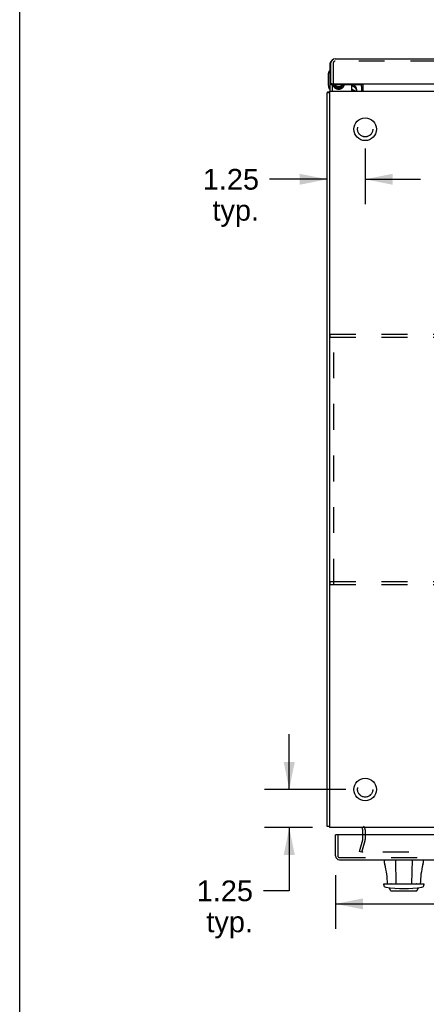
# Model space of a CAD drawing. Header units: inches. Extents: x 0 to 155, y 0 to 100.
# Tile 42 of 102: x 0 to 13, y 50 to 82. Entities that reach past the tile are written whole.
import ezdxf

# ---------------------------------------------------------------- set-up
doc = ezdxf.new("R2010")
doc.units = ezdxf.units.IN
doc.header["$LTSCALE"] = 8.5
doc.header["$MEASUREMENT"] = 0
doc.linetypes.add('HIDDEN', pattern=[0.2, 0.1, -0.1])
doc.layers.get('0').update_dxf_attribs({"linetype": 'CONTINUOUS'})
for name, color, linetype in [('DEFAULT_2', 8, 'HIDDEN'), ('DIMENSIONS', 7, 'CONTINUOUS'), ('FRONT_UPPER_DOOR_ASSEMBLY', 7, 'CONTINUOUS'), ('KEYBOARD_DOOR_ASSEMBLY', 7, 'CONTINUOUS'), ('REAR_DOOR_ASSEMBLY', 7, 'CONTINUOUS')]:
    doc.layers.add(name, color=color, linetype=linetype)
doc.styles.get("Standard").update_dxf_attribs({"font": 'arial.ttf'})
doc.dimstyles.new('DIMSTYLE_1', dxfattribs={"dimtxt": 0.681818, "dimasz": 0.909091, "dimexe": 0.09, "dimexo": 0.07, "dimgap": 0.0375, "dimtad": 0, "dimtih": 1, "dimtoh": 1, "dimzin": 4, "dimdsep": 46, "dimtxsty": 'Standard', "dimblk": '_FILLED', "dimblk1": '_FILLED', "dimblk2": '_FILLED', "dimcen": 0.09, "dimazin": 1, "dimtfac": 1, "dimtdec": 3, "dimtofl": 0, "dimtmove": 0, "dimatfit": 3, "dimldrblk": '_FILLED', "dimfxl": 0, "dimtolj": 1, "dimtzin": 4, "dimarcsym": 0})
doc.dimstyles.get("Standard").update_dxf_attribs({"dimtxt": 0.772727, "dimasz": 0.909091, "dimexe": 0.09, "dimexo": 0.07, "dimgap": 0.09, "dimtad": 0, "dimtih": 1, "dimtoh": 1, "dimdec": 3, "dimzin": 4, "dimdsep": 46, "dimtxsty": 'Standard', "dimblk": '_FILLED', "dimblk1": '_FILLED', "dimblk2": '_FILLED', "dimcen": 0.09, "dimadec": 3, "dimazin": 1, "dimtp": 0.001, "dimtm": 0.001, "dimtfac": 1, "dimtdec": 3, "dimtofl": 0, "dimtmove": 0, "dimatfit": 3, "dimldrblk": '_FILLED', "dimfxl": 0, "dimtolj": 1, "dimtzin": 4, "dimarcsym": 0})

# ---------------------------------------------------------------- blocks, each defined once
blk = doc.blocks.new('_FILLED')
at = {"color": 0, "linetype": 'ByBlock'}
blk.add_solid([(0, 0), (-1, 0.2), (-1, -0.2)], dxfattribs=at)
blk = doc.blocks.new('*D5')
at = {"layer": 'DIMENSIONS', "color": 2, "linetype": 'Continuous'}
for p, q in [((8.869, 57.077), (8.869, 58.895)), ((10.732, 57.077), (8.051, 57.077)), ((9.64, 55.827), (8.051, 55.827)), ((8.869, 55.827), (8.869, 53.738)), ((8.869, 53.738), (8.018, 53.738))]:
    blk.add_line(p, q, dxfattribs=at)
at = {"layer": 'DIMENSIONS', "color": 2, "linetype": 'Continuous', "xscale": 0.9090909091, "yscale": 0.9090909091, "zscale": 0.9090909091}
for p, rotation in [((8.869, 57.077), 270), ((8.869, 55.827), 90)]:
    blk.add_blockref('_FILLED', p, dxfattribs=dict(at, rotation=rotation))
at = {"layer": 'DIMENSIONS', "color": 2, "linetype": 'Continuous', "insert": (7.677, 54.079), "char_height": 0.6818, "width": 1.85282, "attachment_point": 3, "line_spacing_factor": 0.9}
blk.add_mtext('1.25\\Ptyp.', dxfattribs=at)
blk = doc.blocks.new('*D6')
at = {"layer": 'DIMENSIONS', "color": 2, "linetype": 'Continuous'}
for p, q in [((11.368, 78.19), (11.368, 76.36)), ((10.118, 77.179), (8.217, 77.179)), ((11.368, 77.179), (13.186, 77.179))]:
    blk.add_line(p, q, dxfattribs=at)
at = {"layer": 'DIMENSIONS', "color": 2, "linetype": 'Continuous', "xscale": 0.9090909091, "yscale": 0.9090909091, "zscale": 0.9090909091}
blk.add_blockref('_FILLED', (10.118, 77.179), dxfattribs=at)
at = {"layer": 'DIMENSIONS', "color": 2, "linetype": 'Continuous', "xscale": 0.9090909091, "yscale": 0.9090909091, "zscale": 0.9090909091, "rotation": 180}
blk.add_blockref('_FILLED', (11.368, 77.179), dxfattribs=at)
at = {"layer": 'DIMENSIONS', "color": 2, "linetype": 'Continuous', "insert": (7.876, 77.52), "char_height": 0.6818, "width": 1.85282, "attachment_point": 3, "line_spacing_factor": 0.9}
blk.add_mtext('1.25\\Ptyp.', dxfattribs=at)
blk = doc.blocks.new('*D13')
at = {"layer": 'DIMENSIONS', "color": 2, "linetype": 'Continuous'}
for p, q in [((10.391, 54.257), (10.391, 52.491)), ((34.266, 54.257), (34.266, 52.491)), ((10.391, 53.309), (18.921, 53.309)), ((34.266, 53.309), (25.737, 53.309))]:
    blk.add_line(p, q, dxfattribs=at)
at = {"layer": 'DIMENSIONS', "color": 2, "linetype": 'Continuous', "xscale": 0.9090909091, "yscale": 0.9090909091, "zscale": 0.9090909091, "rotation": 180}
blk.add_blockref('_FILLED', (10.391, 53.309), dxfattribs=at)
at = {"layer": 'DIMENSIONS', "color": 2, "linetype": 'Continuous', "xscale": 0.9090909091, "yscale": 0.9090909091, "zscale": 0.9090909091}
blk.add_blockref('_FILLED', (34.266, 53.309), dxfattribs=at)
at = {"layer": 'DIMENSIONS', "color": 2, "linetype": 'Continuous', "insert": (22.329, 53.65), "char_height": 0.68182, "width": 6.13383, "attachment_point": 2, "line_spacing_factor": 0.9}
blk.add_mtext('23.88 DOORS', dxfattribs=at)

msp = doc.modelspace()

# ---------------------------------------------------------------- linework, layer by layer
at = {"color": 7, "linetype": 'Continuous'}
for p, q in [((0, 0), (0, 100)), ((11.29, 80.32), (11.29, 80.096)), ((10.118, 55.866), (10.118, 80.038)), ((10.118, 80.038), (10.196, 80.038)), ((10.157, 80.048), (10.145, 80.047)), ((10.196, 80.077), (10.196, 55.827)), ((10.196, 80.077), (34.29, 80.077)), ((10.118, 55.866), (10.196, 55.866)), ((34.29, 55.827), (10.196, 55.827)), ((11.29, 55.584), (11.29, 55.747))]:
    msp.add_line(p, q, dxfattribs=at)
for points in [[(10.145, 80.047), (10.142, 80.047), (10.139, 80.047), (10.136, 80.046), (10.134, 80.046), (10.131, 80.046), (10.128, 80.045), (10.126, 80.045), (10.125, 80.044), (10.123, 80.043), (10.122, 80.043), (10.121, 80.042), (10.12, 80.041), (10.119, 80.041), (10.119, 80.04), (10.118, 80.039), (10.118, 80.038)], [(10.196, 80.055), (10.194, 80.054), (10.19, 80.053), (10.186, 80.052), (10.182, 80.051), (10.178, 80.051), (10.174, 80.05), (10.17, 80.049), (10.165, 80.049), (10.161, 80.049), (10.157, 80.048)], [(11.268, 80.081), (11.267, 80.08), (11.266, 80.079), (11.265, 80.078), (11.264, 80.077), (11.263, 80.077), (11.261, 80.077), (11.26, 80.077)], [(11.263, 80.096), (11.263, 80.097), (11.263, 80.097), (11.264, 80.097), (11.264, 80.096), (11.265, 80.096), (11.266, 80.095), (11.267, 80.094), (11.268, 80.094), (11.269, 80.092), (11.27, 80.091)], [(11.272, 80.085), (11.271, 80.083), (11.269, 80.082), (11.268, 80.081)], [(11.27, 80.091), (11.272, 80.089), (11.274, 80.087)], [(11.29, 80.096), (11.289, 80.097), (11.288, 80.097), (11.286, 80.097), (11.285, 80.096), (11.284, 80.096), (11.283, 80.096), (11.282, 80.095), (11.281, 80.094), (11.279, 80.093), (11.278, 80.092), (11.277, 80.091), (11.276, 80.09), (11.275, 80.089), (11.274, 80.087), (11.272, 80.085)], [(10.157, 55.855), (10.145, 55.856), (10.142, 55.857), (10.139, 55.857), (10.136, 55.857), (10.134, 55.857), (10.131, 55.858), (10.128, 55.858), (10.126, 55.859), (10.125, 55.86), (10.123, 55.86), (10.122, 55.861), (10.121, 55.861), (10.12, 55.862), (10.119, 55.863), (10.119, 55.864), (10.118, 55.865), (10.118, 55.866)], [(10.196, 55.848), (10.194, 55.849), (10.19, 55.85), (10.186, 55.851), (10.182, 55.852), (10.178, 55.853), (10.174, 55.854), (10.17, 55.854), (10.165, 55.855), (10.161, 55.855), (10.157, 55.855)]]:
    msp.add_lwpolyline(points, dxfattribs=at)
for centre in [(11.368, 78.827), (11.368, 57.077)]:
    msp.add_circle(centre, 0.374, dxfattribs=at)
for centre, start, end in [((11.21, 80.157), 270, 360), ((11.21, 55.747), 0, 90)]:
    msp.add_arc(centre, 0.08, start, end, dxfattribs=at)
at = {"layer": 'DEFAULT_2', "color": 8, "linetype": 'HIDDEN'}
for p, q in [((10.209, 72.077), (10.209, 71.973)), ((10.209, 72.077), (34.277, 72.077)), ((10.334, 63.827), (10.334, 72.077)), ((10.209, 71.973), (34.277, 71.973)), ((10.209, 63.931), (10.209, 63.827)), ((10.209, 63.931), (34.277, 63.931)), ((10.209, 63.827), (34.277, 63.827)), ((11.29, 55.431), (11.29, 55.584)), ((11.368, 55.747), (11.368, 55.431)), ((11.186, 55.034), (11.288, 55.418)), ((11.261, 55.014), (11.364, 55.397)), ((11.261, 55.014), (11.186, 55.034)), ((33.2, 55.014), (11.286, 55.014))]:
    msp.add_line(p, q, dxfattribs=at)
for points in [[(11.272, 55.033), (11.272, 55.031), (11.271, 55.03), (11.271, 55.029)], [(11.271, 55.029), (11.271, 55.028), (11.272, 55.027), (11.272, 55.025), (11.272, 55.024), (11.273, 55.022), (11.274, 55.021), (11.275, 55.02), (11.275, 55.019), (11.277, 55.018), (11.278, 55.017), (11.279, 55.016), (11.28, 55.015), (11.282, 55.015), (11.283, 55.015)], [(11.286, 55.014), (11.285, 55.014), (11.283, 55.015)]]:
    msp.add_lwpolyline(points, dxfattribs=at)
for centre, radius in [((11.368, 78.827), 0.25), ((11.368, 78.827), 0.249), ((11.368, 57.077), 0.25), ((11.368, 57.077), 0.249)]:
    msp.add_circle(centre, radius, dxfattribs=at)
for centre, radius, start, end in [((11.21, 55.747), 0.158, 0, 48.9416), ((11.239, 55.431), 0.051, 345, 360), ((11.239, 55.431), 0.129, 345, 360)]:
    msp.add_arc(centre, radius, start, end, dxfattribs=at)
at = {"layer": 'FRONT_UPPER_DOOR_ASSEMBLY', "color": 3, "linetype": 'Continuous'}
for p, q in [((10.22, 80.077), (10.22, 80.985)), ((10.233, 80.324), (10.233, 80.991)), ((10.253, 80.304), (11.29, 80.304))]:
    msp.add_line(p, q, dxfattribs=at)
at = {"layer": 'FRONT_UPPER_DOOR_ASSEMBLY', "color": 7, "linetype": 'Continuous'}
for p, q in [((10.22, 80.985), (10.233, 80.985)), ((10.16, 80.263), (10.16, 80.636)), ((10.207, 80.206), (10.207, 80.136)), ((10.233, 80.317), (10.233, 80.324)), ((11.29, 80.297), (10.253, 80.297)), ((10.295, 80.077), (10.295, 80.297)), ((10.93, 80.077), (10.93, 80.273)), ((10.933, 80.271), (10.93, 80.267)), ((10.93, 80.269), (10.932, 80.271)), ((11.078, 80.131), (11.078, 80.077)), ((11.228, 80.297), (11.259, 80.185)), ((11.263, 80.097), (11.263, 80.153)), ((10.953, 80.085), (10.946, 80.077))]:
    msp.add_line(p, q, dxfattribs=at)
for points in [[(10.16, 80.636), (10.161, 80.654), (10.163, 80.671), (10.167, 80.688), (10.172, 80.704), (10.179, 80.72), (10.187, 80.736), (10.196, 80.751), (10.207, 80.764), (10.219, 80.777), (10.22, 80.778)], [(10.16, 80.263), (10.16, 80.257), (10.16, 80.251), (10.161, 80.244), (10.161, 80.238), (10.162, 80.232), (10.163, 80.226)], [(10.163, 80.226), (10.163, 80.223), (10.164, 80.219), (10.165, 80.215), (10.166, 80.211), (10.166, 80.208), (10.167, 80.204), (10.168, 80.2), (10.169, 80.197), (10.17, 80.193), (10.171, 80.19), (10.173, 80.187), (10.174, 80.183), (10.175, 80.18), (10.176, 80.177), (10.177, 80.175), (10.178, 80.172), (10.179, 80.169), (10.18, 80.167), (10.181, 80.165), (10.183, 80.162), (10.184, 80.16), (10.185, 80.158), (10.186, 80.156), (10.187, 80.155), (10.188, 80.153), (10.189, 80.151), (10.19, 80.15), (10.19, 80.149), (10.191, 80.147), (10.192, 80.146)], [(10.192, 80.146), (10.193, 80.145), (10.193, 80.144), (10.194, 80.143), (10.195, 80.142), (10.196, 80.142), (10.196, 80.141), (10.197, 80.14), (10.198, 80.139), (10.199, 80.138), (10.201, 80.137), (10.203, 80.136), (10.205, 80.136), (10.207, 80.135)], [(10.205, 80.215), (10.206, 80.213), (10.206, 80.211), (10.206, 80.209), (10.207, 80.207), (10.207, 80.206), (10.207, 80.206)], [(10.207, 80.136), (10.207, 80.135), (10.207, 80.135)], [(10.253, 80.297), (10.251, 80.297), (10.249, 80.298), (10.247, 80.298), (10.245, 80.299), (10.244, 80.3), (10.242, 80.301), (10.24, 80.302), (10.239, 80.303), (10.238, 80.305), (10.236, 80.306), (10.235, 80.308), (10.235, 80.31), (10.234, 80.311), (10.233, 80.313), (10.233, 80.315), (10.233, 80.317)], [(10.299, 80.297), (10.3, 80.296), (10.3, 80.294), (10.301, 80.292), (10.302, 80.291), (10.302, 80.289), (10.303, 80.287), (10.304, 80.285), (10.304, 80.283), (10.305, 80.281), (10.306, 80.279), (10.306, 80.277), (10.307, 80.275), (10.308, 80.273), (10.309, 80.271), (10.31, 80.269), (10.311, 80.267), (10.311, 80.266), (10.312, 80.264), (10.313, 80.262), (10.314, 80.26), (10.315, 80.258), (10.316, 80.256), (10.317, 80.255), (10.318, 80.253), (10.319, 80.251), (10.32, 80.249), (10.321, 80.247), (10.322, 80.246), (10.323, 80.244), (10.325, 80.242), (10.326, 80.24), (10.327, 80.239), (10.328, 80.237), (10.329, 80.235), (10.33, 80.234), (10.332, 80.232), (10.333, 80.23), (10.334, 80.229), (10.335, 80.227), (10.337, 80.225), (10.338, 80.224), (10.339, 80.222), (10.341, 80.221), (10.342, 80.219), (10.343, 80.218), (10.345, 80.216), (10.346, 80.215), (10.348, 80.213), (10.349, 80.212), (10.35, 80.21), (10.352, 80.209), (10.353, 80.207), (10.355, 80.206), (10.356, 80.204), (10.358, 80.203), (10.359, 80.202), (10.361, 80.2), (10.362, 80.199), (10.364, 80.198), (10.366, 80.196), (10.367, 80.195), (10.369, 80.194), (10.37, 80.192), (10.372, 80.191), (10.374, 80.19), (10.375, 80.189), (10.377, 80.187), (10.379, 80.186), (10.381, 80.185), (10.382, 80.184), (10.384, 80.183), (10.386, 80.182), (10.387, 80.181), (10.389, 80.179), (10.391, 80.178), (10.393, 80.177), (10.395, 80.176), (10.396, 80.175), (10.398, 80.174), (10.4, 80.173), (10.402, 80.172), (10.404, 80.171), (10.406, 80.171), (10.407, 80.17), (10.409, 80.169), (10.411, 80.168), (10.413, 80.167), (10.415, 80.166), (10.417, 80.165), (10.419, 80.165), (10.421, 80.164), (10.423, 80.163), (10.425, 80.162), (10.427, 80.162), (10.428, 80.161), (10.43, 80.16), (10.432, 80.16), (10.434, 80.159), (10.436, 80.158), (10.438, 80.158), (10.44, 80.157), (10.442, 80.157), (10.444, 80.156), (10.446, 80.156), (10.448, 80.155), (10.45, 80.155), (10.452, 80.154), (10.454, 80.154), (10.456, 80.154), (10.458, 80.153), (10.46, 80.153), (10.463, 80.152), (10.465, 80.152), (10.467, 80.152), (10.469, 80.152), (10.471, 80.151), (10.473, 80.151), (10.475, 80.151), (10.477, 80.151), (10.479, 80.15), (10.481, 80.15), (10.483, 80.15), (10.485, 80.15), (10.487, 80.15), (10.489, 80.15), (10.491, 80.15), (10.493, 80.15), (10.496, 80.15), (10.498, 80.15), (10.5, 80.15), (10.502, 80.15), (10.504, 80.15), (10.506, 80.15), (10.508, 80.15), (10.51, 80.15), (10.512, 80.151), (10.514, 80.151), (10.516, 80.151), (10.518, 80.151), (10.52, 80.151), (10.522, 80.152), (10.524, 80.152), (10.526, 80.152), (10.528, 80.153), (10.531, 80.153), (10.533, 80.153), (10.535, 80.154), (10.537, 80.154), (10.539, 80.155), (10.541, 80.155), (10.543, 80.155), (10.545, 80.156), (10.547, 80.156), (10.549, 80.157), (10.551, 80.158), (10.553, 80.158), (10.555, 80.159), (10.557, 80.159), (10.559, 80.16), (10.561, 80.161), (10.562, 80.161), (10.564, 80.162), (10.566, 80.163), (10.568, 80.163), (10.57, 80.164), (10.572, 80.165), (10.574, 80.166), (10.576, 80.167), (10.578, 80.167), (10.58, 80.168), (10.582, 80.169), (10.584, 80.17), (10.585, 80.171), (10.587, 80.172), (10.589, 80.173), (10.591, 80.174), (10.593, 80.175), (10.595, 80.176), (10.596, 80.177), (10.598, 80.178), (10.6, 80.179), (10.602, 80.18), (10.603, 80.181), (10.605, 80.182), (10.607, 80.183), (10.609, 80.184), (10.61, 80.186), (10.612, 80.187), (10.614, 80.188), (10.615, 80.189), (10.617, 80.19), (10.619, 80.192), (10.62, 80.193), (10.622, 80.194), (10.624, 80.195), (10.625, 80.197), (10.627, 80.198), (10.628, 80.199), (10.63, 80.201)], [(10.301, 80.297), (10.301, 80.297), (10.302, 80.295), (10.302, 80.293), (10.303, 80.291), (10.304, 80.289), (10.304, 80.287), (10.305, 80.285), (10.306, 80.283), (10.306, 80.281), (10.307, 80.279), (10.308, 80.277), (10.309, 80.275), (10.31, 80.273), (10.311, 80.272), (10.311, 80.27), (10.312, 80.268), (10.313, 80.266), (10.314, 80.264), (10.315, 80.262), (10.316, 80.26), (10.317, 80.259), (10.318, 80.257), (10.319, 80.255), (10.32, 80.253), (10.321, 80.252), (10.322, 80.25), (10.323, 80.248), (10.325, 80.246), (10.326, 80.245), (10.327, 80.243), (10.328, 80.241), (10.329, 80.239), (10.33, 80.238), (10.332, 80.236), (10.333, 80.234), (10.334, 80.233), (10.335, 80.231), (10.337, 80.23), (10.338, 80.228), (10.339, 80.226), (10.341, 80.225), (10.342, 80.223), (10.343, 80.222), (10.345, 80.22), (10.346, 80.219), (10.348, 80.217), (10.349, 80.216), (10.35, 80.214), (10.352, 80.213), (10.353, 80.211), (10.355, 80.21), (10.356, 80.208), (10.358, 80.207), (10.359, 80.206), (10.361, 80.204), (10.362, 80.203), (10.364, 80.202), (10.366, 80.2), (10.367, 80.199), (10.369, 80.198), (10.37, 80.196), (10.372, 80.195), (10.374, 80.194), (10.375, 80.193), (10.377, 80.192), (10.379, 80.19), (10.381, 80.189), (10.382, 80.188), (10.384, 80.187), (10.386, 80.186), (10.387, 80.185), (10.389, 80.184), (10.391, 80.182), (10.393, 80.181), (10.395, 80.18), (10.396, 80.179), (10.398, 80.178), (10.4, 80.177), (10.402, 80.176), (10.404, 80.176), (10.406, 80.175), (10.407, 80.174), (10.409, 80.173), (10.411, 80.172), (10.413, 80.171), (10.415, 80.17), (10.417, 80.17), (10.419, 80.169), (10.421, 80.168), (10.423, 80.167), (10.425, 80.167), (10.427, 80.166), (10.428, 80.165), (10.43, 80.164), (10.432, 80.164), (10.434, 80.163), (10.436, 80.163), (10.438, 80.162), (10.44, 80.161), (10.442, 80.161), (10.444, 80.16), (10.446, 80.16), (10.448, 80.159), (10.45, 80.159), (10.452, 80.158), (10.454, 80.158), (10.456, 80.158), (10.458, 80.157), (10.46, 80.157), (10.463, 80.157), (10.465, 80.156), (10.467, 80.156), (10.469, 80.156), (10.471, 80.155), (10.473, 80.155), (10.475, 80.155), (10.477, 80.155), (10.479, 80.155), (10.481, 80.154), (10.483, 80.154), (10.485, 80.154), (10.487, 80.154), (10.489, 80.154), (10.491, 80.154), (10.493, 80.154), (10.496, 80.154), (10.498, 80.154), (10.5, 80.154), (10.502, 80.154), (10.504, 80.154), (10.506, 80.154), (10.508, 80.154), (10.51, 80.154), (10.512, 80.155), (10.514, 80.155), (10.516, 80.155), (10.518, 80.155), (10.52, 80.156), (10.522, 80.156), (10.524, 80.156), (10.526, 80.156), (10.528, 80.157), (10.531, 80.157), (10.533, 80.157), (10.535, 80.158), (10.537, 80.158), (10.539, 80.159), (10.541, 80.159), (10.543, 80.16), (10.545, 80.16), (10.547, 80.161), (10.549, 80.161), (10.551, 80.162), (10.553, 80.162), (10.555, 80.163), (10.557, 80.163), (10.559, 80.164), (10.561, 80.165), (10.562, 80.165), (10.564, 80.166), (10.566, 80.167), (10.568, 80.168), (10.57, 80.168), (10.572, 80.169), (10.574, 80.17), (10.576, 80.171), (10.578, 80.172), (10.58, 80.172), (10.582, 80.173), (10.584, 80.174), (10.585, 80.175), (10.587, 80.176), (10.589, 80.177), (10.591, 80.178), (10.593, 80.179), (10.595, 80.18), (10.596, 80.181), (10.598, 80.182), (10.6, 80.183), (10.602, 80.184), (10.603, 80.185), (10.605, 80.186), (10.607, 80.187), (10.609, 80.189), (10.61, 80.19), (10.612, 80.191), (10.614, 80.192), (10.615, 80.193), (10.617, 80.194), (10.619, 80.196), (10.62, 80.197), (10.622, 80.198), (10.624, 80.2), (10.625, 80.201), (10.627, 80.202), (10.628, 80.204), (10.63, 80.205), (10.631, 80.206), (10.633, 80.208)], [(10.661, 80.297), (10.658, 80.287), (10.65, 80.271), (10.64, 80.256), (10.629, 80.242), (10.617, 80.229), (10.603, 80.217), (10.588, 80.207), (10.572, 80.198), (10.556, 80.191), (10.538, 80.186), (10.52, 80.182), (10.502, 80.181), (10.484, 80.181), (10.467, 80.183), (10.449, 80.187), (10.432, 80.192), (10.415, 80.2), (10.4, 80.208), (10.385, 80.219), (10.372, 80.231), (10.359, 80.244), (10.349, 80.258), (10.339, 80.273), (10.331, 80.289), (10.329, 80.297)], [(10.358, 80.297), (10.359, 80.295), (10.372, 80.282), (10.385, 80.27), (10.4, 80.26), (10.416, 80.251), (10.432, 80.244), (10.449, 80.238), (10.467, 80.234), (10.485, 80.232), (10.503, 80.232), (10.521, 80.234), (10.538, 80.237), (10.556, 80.243), (10.572, 80.25), (10.588, 80.258), (10.603, 80.269), (10.616, 80.28), (10.629, 80.293), (10.632, 80.297)], [(10.53, 80.297), (10.529, 80.297), (10.527, 80.296), (10.526, 80.296), (10.524, 80.296), (10.523, 80.295), (10.521, 80.295), (10.52, 80.295), (10.518, 80.294), (10.517, 80.294), (10.515, 80.294), (10.514, 80.293), (10.512, 80.293), (10.51, 80.293), (10.509, 80.293), (10.507, 80.293), (10.506, 80.292), (10.504, 80.292), (10.503, 80.292), (10.501, 80.292), (10.5, 80.292), (10.498, 80.292), (10.497, 80.292), (10.495, 80.292), (10.493, 80.292), (10.492, 80.292), (10.49, 80.292), (10.489, 80.292), (10.487, 80.292), (10.486, 80.292), (10.484, 80.292), (10.483, 80.293), (10.481, 80.293), (10.48, 80.293), (10.478, 80.293), (10.477, 80.293), (10.475, 80.294), (10.474, 80.294), (10.472, 80.294), (10.47, 80.295), (10.469, 80.295), (10.467, 80.295), (10.466, 80.296), (10.464, 80.296), (10.463, 80.296), (10.462, 80.297), (10.46, 80.297)], [(10.63, 80.201), (10.631, 80.202), (10.633, 80.204), (10.634, 80.205), (10.636, 80.206), (10.637, 80.208), (10.639, 80.209), (10.64, 80.211), (10.642, 80.212), (10.643, 80.214), (10.645, 80.215), (10.646, 80.217), (10.647, 80.218), (10.649, 80.22), (10.65, 80.221), (10.651, 80.223), (10.653, 80.225), (10.654, 80.226), (10.655, 80.228), (10.657, 80.229), (10.658, 80.231), (10.659, 80.233), (10.66, 80.234), (10.661, 80.236), (10.663, 80.238), (10.664, 80.24), (10.665, 80.241), (10.666, 80.243), (10.667, 80.245), (10.668, 80.246), (10.669, 80.248), (10.67, 80.25), (10.671, 80.252), (10.672, 80.254), (10.673, 80.255), (10.674, 80.257), (10.675, 80.259), (10.676, 80.261), (10.677, 80.263), (10.678, 80.265), (10.679, 80.266), (10.68, 80.268), (10.681, 80.27), (10.682, 80.272), (10.682, 80.274), (10.683, 80.276), (10.684, 80.278), (10.685, 80.28), (10.685, 80.282), (10.686, 80.284), (10.687, 80.286), (10.688, 80.287), (10.688, 80.289), (10.689, 80.291), (10.689, 80.293), (10.69, 80.295), (10.691, 80.297)], [(10.633, 80.208), (10.634, 80.209), (10.636, 80.211), (10.637, 80.212), (10.639, 80.213), (10.64, 80.215), (10.642, 80.216), (10.643, 80.218), (10.645, 80.219), (10.646, 80.221), (10.647, 80.222), (10.649, 80.224), (10.65, 80.226), (10.651, 80.227), (10.653, 80.229), (10.654, 80.23), (10.655, 80.232), (10.657, 80.234), (10.658, 80.235), (10.659, 80.237), (10.66, 80.239), (10.661, 80.24), (10.663, 80.242), (10.664, 80.244), (10.665, 80.245), (10.666, 80.247), (10.667, 80.249), (10.668, 80.251), (10.669, 80.252), (10.67, 80.254), (10.671, 80.256), (10.672, 80.258), (10.673, 80.259), (10.674, 80.261), (10.675, 80.263), (10.676, 80.265), (10.677, 80.267), (10.678, 80.269), (10.679, 80.271), (10.68, 80.272), (10.681, 80.274), (10.682, 80.276), (10.682, 80.278), (10.683, 80.28), (10.684, 80.282), (10.685, 80.284), (10.685, 80.286), (10.686, 80.288), (10.687, 80.29), (10.688, 80.292), (10.688, 80.294), (10.689, 80.295), (10.689, 80.297)], [(10.905, 80.297), (10.906, 80.296), (10.907, 80.295), (10.909, 80.293), (10.91, 80.291), (10.912, 80.29), (10.913, 80.288), (10.915, 80.287), (10.916, 80.285), (10.918, 80.284), (10.919, 80.282), (10.921, 80.281), (10.922, 80.279), (10.924, 80.278), (10.926, 80.276), (10.927, 80.275), (10.929, 80.274), (10.931, 80.272), (10.932, 80.271), (10.934, 80.27), (10.936, 80.268), (10.937, 80.267), (10.939, 80.266), (10.941, 80.265), (10.943, 80.263), (10.945, 80.262), (10.946, 80.261), (10.948, 80.26), (10.95, 80.259), (10.952, 80.258), (10.954, 80.257), (10.956, 80.256), (10.957, 80.255), (10.959, 80.254), (10.961, 80.253), (10.963, 80.252), (10.965, 80.251), (10.967, 80.25)], [(10.93, 80.136), (10.93, 80.134), (10.93, 80.133), (10.93, 80.131), (10.93, 80.13), (10.93, 80.128), (10.93, 80.126), (10.93, 80.125), (10.929, 80.123), (10.929, 80.122), (10.929, 80.12), (10.929, 80.118), (10.929, 80.117), (10.929, 80.115), (10.928, 80.114), (10.928, 80.112), (10.928, 80.111), (10.928, 80.109), (10.927, 80.107), (10.927, 80.106), (10.927, 80.104), (10.926, 80.103), (10.926, 80.101), (10.925, 80.1), (10.925, 80.098), (10.925, 80.096), (10.924, 80.095), (10.924, 80.093), (10.923, 80.092), (10.923, 80.09), (10.922, 80.089), (10.922, 80.087), (10.921, 80.086), (10.921, 80.084), (10.92, 80.083), (10.92, 80.081), (10.919, 80.08), (10.918, 80.078), (10.918, 80.077)], [(10.93, 80.153), (10.932, 80.151), (10.933, 80.15), (10.935, 80.149), (10.937, 80.148), (10.939, 80.146), (10.94, 80.145), (10.942, 80.144), (10.944, 80.143), (10.946, 80.141), (10.948, 80.14), (10.95, 80.139), (10.951, 80.138), (10.953, 80.137), (10.955, 80.136), (10.957, 80.135), (10.959, 80.134), (10.961, 80.133), (10.963, 80.132), (10.965, 80.131), (10.967, 80.13), (10.971, 80.128)], [(10.967, 80.25), (10.971, 80.248), (10.973, 80.247), (10.975, 80.246), (10.977, 80.245), (10.979, 80.244), (10.981, 80.243), (10.982, 80.242), (10.984, 80.241), (10.986, 80.24), (10.988, 80.239), (10.99, 80.237), (10.992, 80.236), (10.994, 80.235), (10.995, 80.234), (10.997, 80.233), (10.999, 80.231), (11.001, 80.23), (11.003, 80.229), (11.004, 80.228), (11.006, 80.226), (11.008, 80.225), (11.009, 80.223), (11.011, 80.222), (11.013, 80.221), (11.014, 80.219), (11.016, 80.218), (11.018, 80.216), (11.019, 80.215), (11.021, 80.213), (11.022, 80.212), (11.024, 80.21), (11.025, 80.209), (11.027, 80.207), (11.028, 80.206), (11.03, 80.204), (11.031, 80.202), (11.033, 80.201), (11.034, 80.199), (11.036, 80.197), (11.037, 80.196), (11.038, 80.194), (11.04, 80.192), (11.041, 80.191), (11.042, 80.189), (11.043, 80.187), (11.045, 80.185), (11.046, 80.183), (11.047, 80.182), (11.048, 80.18), (11.05, 80.178), (11.051, 80.176), (11.052, 80.174), (11.053, 80.172), (11.054, 80.171), (11.055, 80.169), (11.056, 80.167), (11.057, 80.165), (11.058, 80.163), (11.059, 80.161), (11.06, 80.159), (11.061, 80.157), (11.062, 80.155), (11.063, 80.153), (11.064, 80.151), (11.064, 80.149), (11.065, 80.147), (11.066, 80.145), (11.067, 80.143), (11.067, 80.141), (11.068, 80.139), (11.069, 80.137), (11.069, 80.135), (11.07, 80.133), (11.071, 80.131), (11.071, 80.128), (11.072, 80.126), (11.072, 80.124), (11.073, 80.122), (11.073, 80.12), (11.074, 80.118), (11.074, 80.116), (11.075, 80.114), (11.075, 80.112), (11.075, 80.109), (11.076, 80.107), (11.076, 80.105), (11.076, 80.103), (11.077, 80.101), (11.077, 80.099), (11.077, 80.096), (11.077, 80.094), (11.078, 80.092), (11.078, 80.09), (11.078, 80.088), (11.078, 80.086), (11.078, 80.083), (11.078, 80.081), (11.078, 80.079)], [(10.971, 80.128), (10.973, 80.127), (10.975, 80.126), (10.977, 80.125), (10.979, 80.124), (10.981, 80.123), (10.983, 80.122), (10.985, 80.121), (10.987, 80.119), (10.989, 80.118), (10.99, 80.117), (10.992, 80.116), (10.994, 80.115), (10.996, 80.113), (10.998, 80.112), (11, 80.111), (11.001, 80.11), (11.003, 80.108), (11.005, 80.107), (11.007, 80.106), (11.008, 80.104), (11.01, 80.103), (11.012, 80.101), (11.014, 80.1), (11.015, 80.098), (11.017, 80.097), (11.019, 80.095), (11.02, 80.094), (11.022, 80.092), (11.023, 80.091), (11.025, 80.089), (11.026, 80.088), (11.028, 80.086), (11.029, 80.084), (11.031, 80.083), (11.032, 80.081), (11.034, 80.079), (11.035, 80.078), (11.036, 80.077)], [(10.975, 80.297), (10.977, 80.296), (10.979, 80.295), (10.981, 80.294), (10.983, 80.293), (10.985, 80.292), (10.987, 80.291), (10.989, 80.29), (10.99, 80.289), (10.992, 80.287), (10.994, 80.286), (10.996, 80.285), (10.998, 80.284), (11, 80.282), (11.001, 80.281), (11.003, 80.28), (11.005, 80.278), (11.007, 80.277), (11.008, 80.276), (11.01, 80.274), (11.012, 80.273), (11.014, 80.271), (11.015, 80.27), (11.017, 80.269), (11.019, 80.267), (11.02, 80.265), (11.022, 80.264), (11.023, 80.262), (11.025, 80.261), (11.026, 80.259), (11.028, 80.258), (11.029, 80.256), (11.031, 80.254), (11.032, 80.253), (11.034, 80.251), (11.035, 80.249), (11.037, 80.248), (11.038, 80.246), (11.039, 80.244), (11.041, 80.242), (11.042, 80.24), (11.043, 80.239), (11.045, 80.237), (11.046, 80.235), (11.047, 80.233), (11.048, 80.231), (11.05, 80.229), (11.051, 80.228), (11.052, 80.226), (11.053, 80.224), (11.054, 80.222), (11.055, 80.22), (11.056, 80.218), (11.057, 80.216), (11.058, 80.214), (11.059, 80.212), (11.06, 80.21), (11.061, 80.208), (11.062, 80.206), (11.063, 80.204), (11.064, 80.202), (11.065, 80.2), (11.065, 80.198), (11.066, 80.196), (11.067, 80.194), (11.068, 80.192), (11.068, 80.189), (11.069, 80.187), (11.07, 80.185), (11.07, 80.183), (11.071, 80.181), (11.072, 80.179), (11.072, 80.177), (11.073, 80.175), (11.073, 80.172), (11.074, 80.17), (11.074, 80.168), (11.075, 80.166), (11.075, 80.164), (11.075, 80.161), (11.076, 80.159), (11.076, 80.157), (11.076, 80.155), (11.077, 80.153), (11.077, 80.151), (11.077, 80.148), (11.077, 80.146), (11.077, 80.144), (11.078, 80.142), (11.078, 80.139), (11.078, 80.137), (11.078, 80.135), (11.078, 80.133), (11.078, 80.131)], [(11.263, 80.153), (11.263, 80.155), (11.263, 80.156), (11.263, 80.158), (11.263, 80.159), (11.263, 80.161), (11.262, 80.162), (11.262, 80.164), (11.262, 80.165), (11.262, 80.167), (11.262, 80.168), (11.262, 80.169), (11.261, 80.171), (11.261, 80.172), (11.261, 80.174), (11.261, 80.175), (11.261, 80.177), (11.26, 80.178), (11.26, 80.18), (11.26, 80.181), (11.259, 80.183), (11.259, 80.184), (11.259, 80.185)], [(10.93, 80.097), (10.93, 80.096), (10.93, 80.094), (10.93, 80.093), (10.93, 80.092), (10.93, 80.09), (10.93, 80.089), (10.93, 80.087), (10.93, 80.086), (10.93, 80.085), (10.929, 80.083), (10.929, 80.082), (10.929, 80.08), (10.929, 80.079), (10.929, 80.078), (10.929, 80.077)], [(10.93, 80.101), (10.931, 80.101), (10.932, 80.099), (10.934, 80.098), (10.936, 80.097), (10.937, 80.096), (10.939, 80.094), (10.941, 80.093), (10.943, 80.092), (10.945, 80.091), (10.946, 80.09), (10.948, 80.088), (10.95, 80.087), (10.952, 80.086), (10.954, 80.085), (10.956, 80.084), (10.957, 80.083), (10.959, 80.082), (10.961, 80.081), (10.963, 80.08), (10.965, 80.079), (10.967, 80.078), (10.969, 80.077)], [(10.951, 80.086), (10.951, 80.085), (10.946, 80.077)]]:
    msp.add_lwpolyline(points, dxfattribs=at)
at = {"layer": 'FRONT_UPPER_DOOR_ASSEMBLY', "color": 3, "linetype": 'Continuous'}
for points in [[(10.22, 80.985), (10.22, 80.993), (10.221, 81), (10.222, 81.008), (10.224, 81.016), (10.226, 81.024), (10.229, 81.031), (10.232, 81.038), (10.236, 81.046), (10.24, 81.052), (10.244, 81.059), (10.249, 81.065), (10.254, 81.071), (10.26, 81.077), (10.263, 81.08)], [(10.233, 80.991), (10.238, 81), (10.243, 81.009)], [(10.233, 80.324), (10.233, 80.322), (10.233, 80.32), (10.234, 80.318), (10.235, 80.316)], [(10.235, 80.316), (10.235, 80.314), (10.236, 80.313), (10.238, 80.311), (10.239, 80.31), (10.24, 80.308), (10.242, 80.307), (10.244, 80.306), (10.245, 80.305), (10.247, 80.305), (10.249, 80.304), (10.251, 80.304), (10.253, 80.304)]]:
    msp.add_lwpolyline(points, dxfattribs=at)
at = {"layer": 'FRONT_UPPER_DOOR_ASSEMBLY', "color": 7, "linetype": 'Continuous'}
msp.add_arc((10.205, 80.15), 0.015, 275.8423, 360, dxfattribs=at)
at = {"layer": 'KEYBOARD_DOOR_ASSEMBLY', "color": 3, "linetype": 'Continuous'}
for p, q in [((10.378, 81.145), (14.243, 81.145)), ((10.243, 80.32), (10.243, 81.01)), ((10.271, 80.32), (15.432, 80.32))]:
    msp.add_line(p, q, dxfattribs=at)
at = {"layer": 'KEYBOARD_DOOR_ASSEMBLY', "color": 8, "linetype": 'HIDDEN'}
for p, q in [((10.318, 81.01), (10.318, 80.32)), ((34.108, 81.07), (10.378, 81.07))]:
    msp.add_line(p, q, dxfattribs=at)
at = {"layer": 'KEYBOARD_DOOR_ASSEMBLY', "color": 7, "linetype": 'Continuous'}
msp.add_line((10.271, 80.32), (10.243, 80.32), dxfattribs=at)
at = {"layer": 'KEYBOARD_DOOR_ASSEMBLY', "color": 3, "linetype": 'Continuous'}
for centre, radius, start, end in [((10.378, 81.01), 0.135, 90, 180), ((10.271, 80.335), 0.015, 180, 270)]:
    msp.add_arc(centre, radius, start, end, dxfattribs=at)
at = {"layer": 'KEYBOARD_DOOR_ASSEMBLY', "color": 8, "linetype": 'HIDDEN'}
msp.add_arc((10.378, 81.01), 0.06, 90, 180, dxfattribs=at)
at = {"layer": 'REAR_DOOR_ASSEMBLY', "color": 7, "linetype": 'Continuous'}
for p, q in [((10.424, 55.584), (10.391, 55.584)), ((12.005, 54.649), (12.001, 54.759)), ((12.362, 54.759), (12.375, 53.971)), ((12.907, 53.971), (12.921, 54.759)), ((13.281, 54.759), (13.277, 54.649)), ((11.981, 53.937), (11.982, 53.966)), ((11.982, 53.966), (13.301, 53.966)), ((12.1, 53.971), (13.183, 53.971)), ((13.301, 53.966), (13.302, 53.937)), ((12.201, 53.748), (12.167, 53.83)), ((13.055, 53.73), (12.228, 53.73)), ((13.082, 53.748), (13.115, 53.83))]:
    msp.add_line(p, q, dxfattribs=at)
at = {"layer": 'REAR_DOOR_ASSEMBLY', "color": 3, "linetype": 'Continuous'}
for p, q in [((10.391, 54.894), (10.391, 55.584)), ((34.233, 55.584), (10.424, 55.584)), ((10.526, 54.759), (34.131, 54.759))]:
    msp.add_line(p, q, dxfattribs=at)
at = {"layer": 'REAR_DOOR_ASSEMBLY', "color": 8, "linetype": 'HIDDEN'}
for p, q in [((10.466, 55.584), (10.466, 54.894)), ((10.526, 54.834), (34.131, 54.834))]:
    msp.add_line(p, q, dxfattribs=at)
at = {"layer": 'REAR_DOOR_ASSEMBLY', "color": 7, "linetype": 'Continuous'}
for points in [[(12.221, 53.971), (12.22, 53.971), (12.219, 53.969), (12.217, 53.968), (12.215, 53.968), (12.214, 53.967), (12.212, 53.967)], [(13.07, 53.967), (13.069, 53.967), (13.067, 53.968), (13.066, 53.968), (13.064, 53.969), (13.062, 53.971), (13.061, 53.971)], [(12.151, 53.842), (12.155, 53.841), (12.159, 53.839), (12.162, 53.837), (12.164, 53.834), (12.166, 53.831), (12.167, 53.83)], [(13.115, 53.83), (13.116, 53.831), (13.118, 53.834), (13.12, 53.837), (13.123, 53.839), (13.127, 53.841), (13.131, 53.842)]]:
    msp.add_lwpolyline(points, dxfattribs=at)
at = {"layer": 'REAR_DOOR_ASSEMBLY', "color": 3, "linetype": 'Continuous'}
msp.add_arc((10.526, 54.894), 0.135, 180, 270, dxfattribs=at)
at = {"layer": 'REAR_DOOR_ASSEMBLY', "color": 8, "linetype": 'HIDDEN'}
msp.add_arc((10.526, 54.894), 0.06, 180, 270, dxfattribs=at)
at = {"layer": 'REAR_DOOR_ASSEMBLY', "color": 7, "linetype": 'Continuous'}
for centre, radius, start, end in [((12.202, 54.656), 0.197, 182, 195.7535), ((9.775, 53.971), 2.325, 0, 15.7535), ((15.507, 53.971), 2.325, 164.2465, 180), ((13.08, 54.656), 0.197, 344.2465, 358), ((12.059, 53.934), 0.0787, 178, 261.326), ((12.641, 57.748), 3.937, 261.326, 278.674), ((12.218, 53.986), 0.0197, 270, 311.1198), ((12.552, 53.986), 0.0197, 293.0403, 311.1309), ((12.731, 53.986), 0.0197, 228.8445, 270), ((13.064, 53.986), 0.0197, 228.8802, 270), ((13.223, 53.934), 0.0787, 278.674, 2), ((12.228, 53.76), 0.0295, 202.5, 270), ((12.377, 54.017), 0.197, 270, 273.019), ((13.055, 53.76), 0.0295, 270, 337.5)]:
    msp.add_arc(centre, radius, start, end, dxfattribs=at)

# ---------------------------------------------------------------- dimensions: what is measured, and where the dimension line sits
at = {"layer": 'DIMENSIONS', "color": 2, "linetype": 'Continuous'}
for base, p1, p2, text, picture, middle in [((11.368, 77.179), (10.118, 79.938), (11.368, 78.26), '<>\\Ptyp.', '*D6', (6.95, 76.667)), ((34.26618383, 53.309265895), (10.39118383, 54.327426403), (34.26618383, 54.327426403), '<> DOORS', '*D13', (22.32868383, 53.309265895))]:
    dim = msp.add_linear_dim(base=base, p1=p1, p2=p2, text=text, dimstyle='DIMSTYLE_1', dxfattribs=at)
    dim.commit()
    dim.dimension.update_dxf_attribs({"geometry": picture, "text_midpoint": middle, "dimtype": 160})
dim = msp.add_linear_dim(base=(8.869, 57.077), p1=(7.981, 55.827), p2=(10.802, 57.077), angle=90, text='<>\\Ptyp.', dimstyle='DIMSTYLE_1', dxfattribs=at)
dim.commit()
dim.dimension.update_dxf_attribs({"geometry": '*D5', "text_midpoint": (6.751, 53.227), "dimtype": 160})

# ---------------------------------------------------------------- leaders
at = {"layer": 'DIMENSIONS', "color": 2, "linetype": 'Continuous', "annotation_type": 0, "has_hookline": 1, "hookline_direction": 1}
for points, text_width in [([(22.943, 72.108), (25.102, 85.882), (25.733, 85.882)], 19.732), ([(17.281, 71.973), (18.861, 84.89), (18.031, 84.89)], 12.824)]:
    msp.add_leader(points, dimstyle='Standard', override={"dimtad": 0}, dxfattribs=dict(at, text_width=text_width))

doc.saveas('drawing.dxf')
